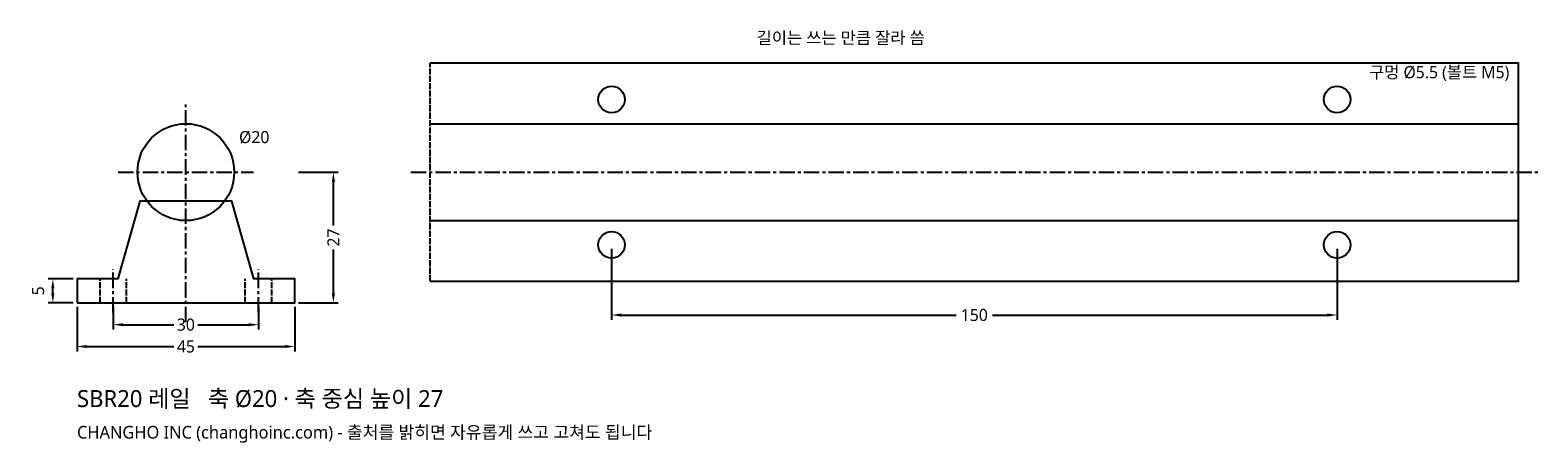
# Model space of a CAD drawing. Header units: millimetres. Extents: x -32 to 280, y -29 to 56.
import ezdxf

# ---------------------------------------------------------------- set-up
doc = ezdxf.new("R2010")
doc.units = ezdxf.units.MM
doc.linetypes.add('CENTER', pattern=[5.08, 3.175, -0.635, 0.635, -0.635])
doc.linetypes.add('DASHED', pattern=[1.524, 1.27, -0.254])
for name, color, linetype in [('문자', 7, 'CONTINUOUS'), ('숨은선', 3, 'DASHED'), ('외형선', 7, 'CONTINUOUS'), ('중심선', 1, 'CENTER'), ('치수', 4, 'CONTINUOUS')]:
    doc.layers.add(name, color=color, linetype=linetype)
doc.styles.add('CH_KOR', font='malgun.ttf')
doc.dimstyles.new('CH_DIM', dxfattribs={"dimtxt": 2.5, "dimasz": 2, "dimexe": 1, "dimexo": 0.8, "dimgap": 0.8, "dimtad": 1, "dimdec": 1, "dimdsep": 46, "dimtxsty": 'CH_KOR', "dimcen": 2.5, "dimclrd": 4, "dimclre": 4, "dimclrt": 4, "dimazin": 3, "dimtfac": 1, "dimtmove": 0, "dimatfit": 3})

# ---------------------------------------------------------------- blocks, each defined once
blk = doc.blocks.new('_CLOSEDFILLED')
at = {"color": 0, "linetype": 'BYBLOCK'}
blk.add_solid([(-1, 0.16), (0, 0), (-1, -0.16)], dxfattribs=at)
blk = doc.blocks.new('*D1')
at = {"color": 4}
for p, q in [((-22.5, -0.8), (-22.5, -10)), ((22.5, -0.8), (22.5, -10)), ((-20.5, -9), (-2.5, -9)), ((2.5, -9), (20.5, -9))]:
    blk.add_line(p, q, dxfattribs=at)
at = {"layer": 'Defpoints'}
for p in [(-22.5, 0), (22.5, 0), (-22.5, -9)]:
    blk.add_point(p, dxfattribs=at)
at = {"layer": '치수', "color": 4, "xscale": 2, "yscale": 2, "rotation": 180}
blk.add_blockref('_CLOSEDFILLED', (-22.5, -9), dxfattribs=at)
at = {"layer": '치수', "color": 4, "xscale": 2, "yscale": 2}
blk.add_blockref('_CLOSEDFILLED', (22.5, -9), dxfattribs=at)
at = {"layer": '치수', "color": 4, "insert": (0, -9), "char_height": 2.5, "attachment_point": 5, "style": 'CH_KOR'}
blk.add_mtext('45', dxfattribs=at)
blk = doc.blocks.new('*D2')
at = {"color": 4}
for p, q in [((-15, -0.8), (-15, -5.5)), ((15, -0.8), (15, -5.5)), ((-13, -4.5), (-2.5, -4.5)), ((2.5, -4.5), (13, -4.5))]:
    blk.add_line(p, q, dxfattribs=at)
at = {"layer": 'Defpoints'}
for p in [(-15, 0), (15, 0), (-15, -4.5)]:
    blk.add_point(p, dxfattribs=at)
at = {"layer": '치수', "color": 4, "xscale": 2, "yscale": 2, "rotation": 180}
blk.add_blockref('_CLOSEDFILLED', (-15, -4.5), dxfattribs=at)
at = {"layer": '치수', "color": 4, "xscale": 2, "yscale": 2}
blk.add_blockref('_CLOSEDFILLED', (15, -4.5), dxfattribs=at)
at = {"layer": '치수', "color": 4, "insert": (0, -4.5), "char_height": 2.5, "attachment_point": 5, "style": 'CH_KOR'}
blk.add_mtext('30', dxfattribs=at)
blk = doc.blocks.new('*D3')
at = {"color": 4}
for p, q in [((23.3, 27), (31.5, 27)), ((30.5, 16), (30.5, 25)), ((30.5, 2), (30.5, 11)), ((23.3, 0), (31.5, 0))]:
    blk.add_line(p, q, dxfattribs=at)
at = {"layer": 'Defpoints'}
for p in [(22.5, 27), (22.5, 0), (30.5, 0)]:
    blk.add_point(p, dxfattribs=at)
at = {"layer": '치수', "color": 4, "xscale": 2, "yscale": 2}
for p, rotation in [((30.5, 27), 90), ((30.5, 0), 270)]:
    blk.add_blockref('_CLOSEDFILLED', p, dxfattribs=dict(at, rotation=rotation))
at = {"layer": '치수', "color": 4, "insert": (30.5, 13.5), "char_height": 2.5, "attachment_point": 5, "rotation": 90, "style": 'CH_KOR'}
blk.add_mtext('27', dxfattribs=at)
blk = doc.blocks.new('*D4')
at = {"color": 4}
for p, q in [((-23.3, 5), (-28.5, 5)), ((-23.3, 0), (-28.5, 0)), ((-27.5, 2), (-27.5, 3))]:
    blk.add_line(p, q, dxfattribs=at)
at = {"layer": 'Defpoints'}
for p in [(-22.5, 5), (-27.5, 0), (-22.5, 0)]:
    blk.add_point(p, dxfattribs=at)
at = {"layer": '치수', "color": 4, "xscale": 2, "yscale": 2}
for p, rotation in [((-27.5, 5), 90), ((-27.5, 0), 270)]:
    blk.add_blockref('_CLOSEDFILLED', p, dxfattribs=dict(at, rotation=rotation))
at = {"layer": '치수', "color": 4, "insert": (-30.55, 2.5), "char_height": 2.5, "attachment_point": 5, "rotation": 90, "style": 'CH_KOR'}
blk.add_mtext('5', dxfattribs=at)
blk = doc.blocks.new('*D5')
at = {"color": 4}
for p, q in [((88, 11.2), (88, -3.5)), ((238, 11.2), (238, -3.5)), ((90, -2.5), (159.25, -2.5)), ((166.75, -2.5), (236, -2.5))]:
    blk.add_line(p, q, dxfattribs=at)
at = {"layer": 'Defpoints'}
for p in [(88, 12), (238, 12), (88, -2.5)]:
    blk.add_point(p, dxfattribs=at)
at = {"layer": '치수', "color": 4, "xscale": 2, "yscale": 2, "rotation": 180}
blk.add_blockref('_CLOSEDFILLED', (88, -2.5), dxfattribs=at)
at = {"layer": '치수', "color": 4, "xscale": 2, "yscale": 2}
blk.add_blockref('_CLOSEDFILLED', (238, -2.5), dxfattribs=at)
at = {"layer": '치수', "color": 4, "insert": (163, -2.5), "char_height": 2.5, "attachment_point": 5, "style": 'CH_KOR'}
blk.add_mtext('150', dxfattribs=at)

msp = doc.modelspace()

# ---------------------------------------------------------------- linework, layer by layer
at = {"layer": '숨은선'}
for p, q in [((50.5, 4.5), (50.5, 49.5)), ((275.5, 4.5), (275.5, 49.5)), ((-17.75, 0), (-17.75, 5)), ((-12.25, 0), (-12.25, 5)), ((12.25, 0), (12.25, 5)), ((17.75, 0), (17.75, 5))]:
    msp.add_line(p, q, dxfattribs=at)
at = {"layer": '외형선'}
for p, q in [((50.5, 37), (275.5, 37)), ((50.5, 17), (275.5, 17))]:
    msp.add_line(p, q, dxfattribs=at)
msp.add_lwpolyline([(50.5, 4.5), (275.5, 4.5), (275.5, 49.5), (50.5, 49.5)], dxfattribs=at)
msp.add_lwpolyline([(-22.5, 0), (22.5, 0), (22.5, 5), (14.05, 5), (9.5, 21), (-9.5, 21), (-14.05, 5), (-22.5, 5)], close=True, dxfattribs=at)
for centre, radius in [((88, 42), 2.75), ((238, 42), 2.75), ((0, 27), 10), ((88, 12), 2.75), ((238, 12), 2.75)]:
    msp.add_circle(centre, radius, dxfattribs=at)
at = {"layer": '중심선'}
for p, q in [((0, -4), (0, 41)), ((-14, 27), (14, 27)), ((46.5, 27), (279.5, 27)), ((-15, -2), (-15, 7)), ((15, -2), (15, 7))]:
    msp.add_line(p, q, dxfattribs=at)

# ---------------------------------------------------------------- texts
at = {"layer": '문자', "style": 'CH_KOR'}
for s, height, p in [('길이는 쓰는 만큼 잘라 씀', 2.5, (118, 53.5)), ('구멍 Ø5.5 (볼트 M5)', 2.5, (244.6, 46.4)), ('Ø20', 2.5, (11, 33)), ('SBR20 레일   축 Ø20 · 축 중심 높이 27', 3.5, (-22.5, -21.5)), ('CHANGHO INC (changhoinc.com) - 출처를 밝히면 자유롭게 쓰고 고쳐도 됩니다', 2.6, (-22.5, -28))]:
    msp.add_text(s, height=height, dxfattribs=at).set_placement(p)

# ---------------------------------------------------------------- dimensions: what is measured, and where the dimension line sits
at = {"layer": '치수'}
for base, p1, p2, picture, middle in [((30.5, 0), (22.5, 0), (22.5, 27), '*D3', (30.5, 13.5)), ((-27.5, 0), (-22.5, 0), (-22.5, 5), '*D4', (-30.55, 2.5))]:
    dim = msp.add_linear_dim(base=base, p1=p1, p2=p2, angle=90, dimstyle='CH_DIM', override={"dimscale": 1}, dxfattribs=at)
    dim.commit()
    dim.dimension.update_dxf_attribs({"geometry": picture, "text_midpoint": middle})
for base, p1, p2, picture, middle in [((88, -2.5), (88, 12), (238, 12), '*D5', (163, -2.5)), ((-22.5, -9), (-22.5, 0), (22.5, 0), '*D1', (0, -9)), ((-15, -4.5), (-15, 0), (15, 0), '*D2', (0, -4.5))]:
    dim = msp.add_linear_dim(base=base, p1=p1, p2=p2, dimstyle='CH_DIM', override={"dimscale": 1}, dxfattribs=at)
    dim.commit()
    dim.dimension.update_dxf_attribs({"geometry": picture, "text_midpoint": middle})

doc.saveas('drawing.dxf')
